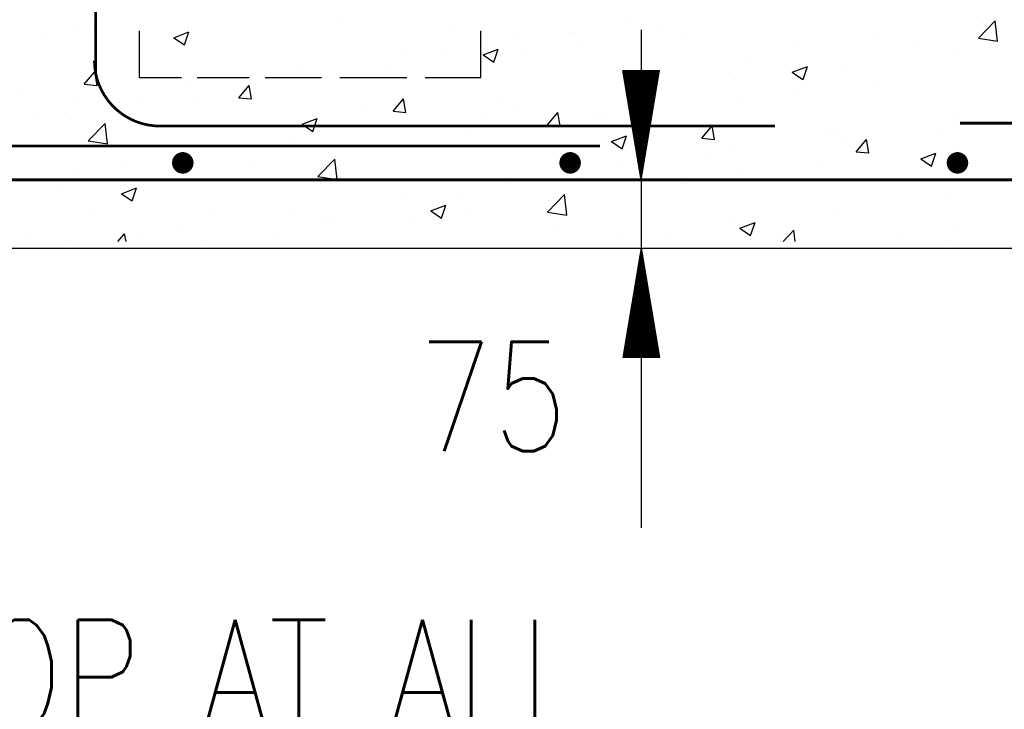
# Model space of a CAD drawing. Extents: x 0 to 7.6, y 0 to 9.85.
# Tile 16 of 38: x 0.7 to 1.6, y 4.17 to 4.8. Entities that reach past the tile are written whole.
import ezdxf

# ---------------------------------------------------------------- set-up
doc = ezdxf.new("R2010")
doc.units = 0
doc.header["$MEASUREMENT"] = 0
doc.layers.get('0').update_dxf_attribs({"color": 2, "linetype": 'CONTINUOUS'})
doc.layers.add('E-DETL', color=2, linetype='CONTINUOUS')
doc.layers.add('E-DETL-TEXT', color=3, linetype='CONTINUOUS')
doc.styles.add('ROMANS', font='ROMANS.SHX', dxfattribs={"width": 0.8})

# ---------------------------------------------------------------- blocks, each defined once
blk = doc.blocks.new('*X2')
at = {"color": 0}
for p, q in [((31.845, 105.932), (31.848, 105.935)), ((31.848, 105.917), (31.865, 105.935)), ((31.85, 105.902), (31.883, 105.935)), ((31.853, 105.887), (31.901, 105.935)), ((31.855, 105.872), (31.918, 105.935)), ((31.858, 105.857), (31.936, 105.935)), ((31.86, 105.841), (31.954, 105.935)), ((31.863, 105.826), (31.971, 105.935)), ((31.865, 105.811), (31.989, 105.935)), ((31.868, 105.796), (32.007, 105.935)), ((31.87, 105.781), (32.024, 105.935)), ((31.873, 105.766), (32.042, 105.935)), ((31.876, 105.751), (32.06, 105.935)), ((31.878, 105.735), (32.077, 105.935)), ((31.881, 105.72), (32.095, 105.935)), ((31.883, 105.705), (32.113, 105.935)), ((31.886, 105.69), (32.13, 105.935)), ((31.888, 105.675), (32.148, 105.935)), ((31.891, 105.66), (32.166, 105.935)), ((31.893, 105.644), (32.184, 105.935)), ((31.896, 105.629), (32.201, 105.935)), ((31.898, 105.614), (32.219, 105.935)), ((31.901, 105.599), (32.237, 105.935)), ((31.903, 105.584), (32.254, 105.935)), ((31.906, 105.569), (32.268, 105.931)), ((32.268, 105.524), (32.678, 105.935)), ((32.268, 105.542), (32.661, 105.935)), ((32.268, 105.56), (32.643, 105.935)), ((32.268, 105.577), (32.625, 105.935)), ((32.268, 105.595), (32.608, 105.935)), ((32.268, 105.613), (32.59, 105.935)), ((32.268, 105.63), (32.572, 105.935)), ((32.268, 105.648), (32.555, 105.935)), ((32.268, 105.666), (32.537, 105.935)), ((32.268, 105.684), (32.519, 105.935)), ((32.268, 105.701), (32.502, 105.935)), ((32.268, 105.719), (32.484, 105.935)), ((32.268, 105.737), (32.466, 105.935)), ((32.268, 105.754), (32.449, 105.935)), ((32.268, 105.772), (32.431, 105.935)), ((32.268, 105.79), (32.413, 105.935)), ((32.268, 105.807), (32.396, 105.935)), ((32.268, 105.825), (32.378, 105.935)), ((32.268, 105.843), (32.36, 105.935)), ((32.268, 105.86), (32.343, 105.935)), ((32.268, 105.878), (32.325, 105.935)), ((32.268, 105.896), (32.307, 105.935)), ((32.268, 105.913), (32.29, 105.935)), ((32.268, 105.931), (32.272, 105.935)), ((32.268, 105.507), (32.691, 105.929)), ((31.908, 105.554), (32.268, 105.913)), ((31.911, 105.538), (32.268, 105.896)), ((31.913, 105.523), (32.268, 105.878)), ((31.916, 105.508), (32.268, 105.86)), ((31.918, 105.493), (32.268, 105.843)), ((31.921, 105.478), (32.268, 105.825)), ((31.924, 105.463), (32.268, 105.807)), ((31.926, 105.447), (32.268, 105.79)), ((31.929, 105.432), (32.268, 105.772)), ((31.931, 105.417), (32.268, 105.754)), ((31.934, 105.402), (32.268, 105.737)), ((31.936, 105.387), (32.268, 105.719)), ((31.939, 105.372), (32.268, 105.701)), ((32.268, 105.489), (32.687, 105.908)), ((32.268, 105.471), (32.683, 105.887)), ((32.268, 105.454), (32.68, 105.866)), ((32.268, 105.436), (32.676, 105.844)), ((32.268, 105.418), (32.673, 105.823)), ((32.268, 105.401), (32.669, 105.802)), ((32.268, 105.383), (32.666, 105.781)), ((32.268, 105.365), (32.662, 105.759)), ((32.268, 105.348), (32.659, 105.738)), ((32.268, 105.33), (32.655, 105.717)), ((31.941, 105.357), (32.268, 105.684)), ((31.944, 105.341), (32.268, 105.666)), ((31.946, 105.326), (32.268, 105.648)), ((31.949, 105.311), (32.268, 105.63)), ((31.951, 105.296), (32.268, 105.613)), ((31.954, 105.281), (32.268, 105.595)), ((31.956, 105.266), (32.268, 105.577)), ((31.959, 105.25), (32.268, 105.56)), ((31.961, 105.235), (32.268, 105.542)), ((31.964, 105.22), (32.268, 105.524)), ((31.966, 105.205), (32.268, 105.507)), ((31.969, 105.19), (32.268, 105.489)), ((31.972, 105.175), (32.268, 105.471)), ((32.268, 105.312), (32.652, 105.696)), ((32.268, 105.295), (32.648, 105.675)), ((32.268, 105.277), (32.645, 105.653)), ((32.268, 105.259), (32.641, 105.632)), ((32.268, 105.242), (32.638, 105.611)), ((32.268, 105.224), (32.634, 105.59)), ((32.268, 105.206), (32.63, 105.569)), ((32.268, 105.189), (32.627, 105.547)), ((32.268, 105.171), (32.623, 105.526)), ((32.268, 105.153), (32.62, 105.505)), ((32.268, 105.136), (32.616, 105.484)), ((31.974, 105.16), (32.268, 105.454)), ((31.977, 105.144), (32.268, 105.436)), ((31.979, 105.129), (32.268, 105.418)), ((31.982, 105.114), (32.268, 105.401)), ((31.984, 105.099), (32.268, 105.383)), ((31.987, 105.084), (32.268, 105.365)), ((31.989, 105.069), (32.268, 105.348)), ((31.992, 105.054), (32.268, 105.33)), ((31.994, 105.038), (32.268, 105.312)), ((31.997, 105.023), (32.268, 105.295)), ((31.999, 105.008), (32.268, 105.277)), ((32.002, 104.993), (32.268, 105.259)), ((32.004, 104.978), (32.268, 105.242)), ((32.268, 105.118), (32.613, 105.462)), ((32.268, 105.1), (32.609, 105.441)), ((32.268, 105.082), (32.606, 105.42)), ((32.268, 105.065), (32.602, 105.399)), ((32.268, 105.047), (32.599, 105.378)), ((32.268, 105.029), (32.595, 105.356)), ((32.268, 105.012), (32.592, 105.335)), ((32.268, 104.994), (32.588, 105.314)), ((32.268, 104.976), (32.584, 105.293)), ((32.268, 104.959), (32.581, 105.272)), ((32.268, 104.941), (32.577, 105.25)), ((32.007, 104.963), (32.268, 105.224)), ((32.009, 104.947), (32.268, 105.206)), ((32.012, 104.932), (32.268, 105.189)), ((32.014, 104.917), (32.268, 105.171)), ((32.017, 104.902), (32.268, 105.153)), ((32.019, 104.887), (32.268, 105.136)), ((32.022, 104.872), (32.268, 105.118)), ((32.025, 104.857), (32.268, 105.1)), ((32.027, 104.841), (32.268, 105.082)), ((32.03, 104.826), (32.268, 105.065)), ((32.032, 104.811), (32.268, 105.047)), ((32.035, 104.796), (32.268, 105.029)), ((32.037, 104.781), (32.268, 105.012)), ((32.268, 104.923), (32.574, 105.229)), ((32.268, 104.906), (32.57, 105.208)), ((32.268, 104.888), (32.567, 105.187)), ((32.268, 104.87), (32.563, 105.165)), ((32.268, 104.853), (32.56, 105.144)), ((32.268, 104.835), (32.556, 105.123)), ((32.268, 104.817), (32.553, 105.102)), ((32.268, 104.8), (32.549, 105.081)), ((32.268, 104.782), (32.546, 105.059)), ((32.268, 104.764), (32.542, 105.038)), ((32.268, 104.747), (32.539, 105.017)), ((32.04, 104.766), (32.268, 104.994)), ((32.042, 104.75), (32.268, 104.976)), ((32.045, 104.735), (32.268, 104.959)), ((32.047, 104.72), (32.268, 104.941)), ((32.05, 104.705), (32.268, 104.923)), ((32.052, 104.69), (32.268, 104.906)), ((32.055, 104.675), (32.268, 104.888)), ((32.057, 104.66), (32.268, 104.87)), ((32.06, 104.644), (32.268, 104.853)), ((32.062, 104.629), (32.268, 104.835)), ((32.065, 104.614), (32.268, 104.817)), ((32.067, 104.599), (32.268, 104.8)), ((32.268, 104.729), (32.535, 104.996)), ((32.268, 104.711), (32.531, 104.975)), ((32.268, 104.694), (32.528, 104.953)), ((32.268, 104.676), (32.524, 104.932)), ((32.268, 104.658), (32.521, 104.911)), ((32.268, 104.641), (32.517, 104.89)), ((32.268, 104.623), (32.514, 104.868)), ((32.268, 104.605), (32.51, 104.847)), ((32.268, 104.588), (32.507, 104.826)), ((32.268, 104.57), (32.503, 104.805)), ((32.268, 104.552), (32.5, 104.784)), ((32.07, 104.584), (32.268, 104.782)), ((32.073, 104.569), (32.268, 104.764)), ((32.075, 104.553), (32.268, 104.747)), ((32.078, 104.538), (32.268, 104.729)), ((32.08, 104.523), (32.268, 104.711)), ((32.083, 104.508), (32.268, 104.694)), ((32.085, 104.493), (32.268, 104.676)), ((32.088, 104.478), (32.268, 104.658)), ((32.09, 104.463), (32.268, 104.641)), ((32.093, 104.447), (32.268, 104.623)), ((32.095, 104.432), (32.268, 104.605)), ((32.098, 104.417), (32.268, 104.588)), ((32.1, 104.402), (32.268, 104.57)), ((32.268, 104.534), (32.496, 104.762)), ((32.268, 104.517), (32.493, 104.741)), ((32.268, 104.499), (32.489, 104.72)), ((32.268, 104.481), (32.485, 104.699)), ((32.268, 104.464), (32.482, 104.678)), ((32.268, 104.446), (32.478, 104.656)), ((32.268, 104.428), (32.475, 104.635)), ((32.268, 104.411), (32.471, 104.614)), ((32.268, 104.393), (32.468, 104.593)), ((32.268, 104.375), (32.464, 104.571)), ((32.103, 104.387), (32.268, 104.552)), ((32.105, 104.372), (32.268, 104.534)), ((32.108, 104.357), (32.268, 104.517)), ((32.11, 104.341), (32.268, 104.499)), ((32.113, 104.326), (32.268, 104.481)), ((32.115, 104.311), (32.268, 104.464)), ((32.118, 104.296), (32.268, 104.446)), ((32.12, 104.281), (32.268, 104.428)), ((32.123, 104.266), (32.268, 104.411)), ((32.126, 104.25), (32.268, 104.393)), ((32.128, 104.235), (32.268, 104.375)), ((32.131, 104.22), (32.268, 104.358)), ((32.133, 104.205), (32.268, 104.34)), ((32.268, 104.358), (32.461, 104.55)), ((32.268, 104.34), (32.457, 104.529)), ((32.268, 104.322), (32.454, 104.508)), ((32.268, 104.305), (32.45, 104.487)), ((32.268, 104.287), (32.447, 104.465)), ((32.268, 104.269), (32.443, 104.444)), ((32.268, 104.252), (32.44, 104.423)), ((32.268, 104.234), (32.436, 104.402)), ((32.268, 104.216), (32.432, 104.381)), ((32.268, 104.199), (32.429, 104.359)), ((32.268, 104.181), (32.425, 104.338)), ((32.136, 104.19), (32.268, 104.322)), ((32.138, 104.175), (32.268, 104.305)), ((32.141, 104.16), (32.268, 104.287)), ((32.143, 104.144), (32.268, 104.269)), ((32.146, 104.129), (32.268, 104.252)), ((32.148, 104.114), (32.268, 104.234)), ((32.151, 104.099), (32.268, 104.216)), ((32.153, 104.084), (32.268, 104.199)), ((32.156, 104.069), (32.268, 104.181)), ((32.158, 104.053), (32.268, 104.163)), ((32.161, 104.038), (32.268, 104.146)), ((32.163, 104.023), (32.268, 104.128)), ((32.166, 104.008), (32.268, 104.11)), ((32.268, 104.163), (32.422, 104.317)), ((32.268, 104.146), (32.418, 104.296)), ((32.268, 104.128), (32.415, 104.275)), ((32.268, 104.11), (32.411, 104.253)), ((32.268, 104.093), (32.408, 104.232)), ((32.268, 104.075), (32.404, 104.211)), ((32.268, 104.057), (32.401, 104.19)), ((32.268, 104.039), (32.397, 104.168)), ((32.268, 104.022), (32.394, 104.147)), ((32.268, 104.004), (32.39, 104.126)), ((32.268, 103.986), (32.386, 104.105)), ((32.168, 103.993), (32.268, 104.093)), ((32.171, 103.978), (32.268, 104.075)), ((32.174, 103.963), (32.268, 104.057)), ((32.176, 103.947), (32.268, 104.039)), ((32.179, 103.932), (32.268, 104.022)), ((32.181, 103.917), (32.268, 104.004)), ((32.184, 103.902), (32.268, 103.986)), ((32.186, 103.887), (32.268, 103.969)), ((32.189, 103.872), (32.268, 103.951)), ((32.191, 103.856), (32.268, 103.933)), ((32.194, 103.841), (32.268, 103.916)), ((32.196, 103.826), (32.268, 103.898)), ((32.199, 103.811), (32.268, 103.88)), ((32.268, 103.969), (32.383, 104.084)), ((32.268, 103.951), (32.379, 104.062)), ((32.268, 103.933), (32.376, 104.041)), ((32.268, 103.916), (32.372, 104.02)), ((32.268, 103.898), (32.369, 103.999)), ((32.268, 103.88), (32.365, 103.978)), ((32.268, 103.863), (32.362, 103.956)), ((32.268, 103.845), (32.358, 103.935)), ((32.268, 103.827), (32.355, 103.914)), ((32.268, 103.81), (32.351, 103.893)), ((32.268, 103.792), (32.348, 103.871)), ((32.201, 103.796), (32.268, 103.863)), ((32.204, 103.781), (32.268, 103.845)), ((32.206, 103.766), (32.268, 103.827)), ((32.209, 103.75), (32.268, 103.81)), ((32.211, 103.735), (32.268, 103.792)), ((32.214, 103.72), (32.268, 103.774)), ((32.216, 103.705), (32.268, 103.757)), ((32.219, 103.69), (32.268, 103.739)), ((32.222, 103.675), (32.268, 103.721)), ((32.224, 103.659), (32.268, 103.704)), ((32.227, 103.644), (32.268, 103.686)), ((32.229, 103.629), (32.268, 103.668)), ((32.232, 103.614), (32.268, 103.651)), ((32.268, 103.774), (32.344, 103.85)), ((32.268, 103.757), (32.341, 103.829)), ((32.268, 103.739), (32.337, 103.808)), ((32.268, 103.721), (32.333, 103.787)), ((32.268, 103.704), (32.33, 103.765)), ((32.268, 103.686), (32.326, 103.744)), ((32.268, 103.668), (32.323, 103.723)), ((32.268, 103.651), (32.319, 103.702)), ((32.268, 103.633), (32.316, 103.681)), ((32.268, 103.615), (32.312, 103.659)), ((32.234, 103.599), (32.268, 103.633)), ((32.237, 103.584), (32.268, 103.615)), ((32.239, 103.569), (32.268, 103.598)), ((32.242, 103.553), (32.268, 103.58)), ((32.244, 103.538), (32.268, 103.562)), ((32.247, 103.523), (32.268, 103.545)), ((32.249, 103.508), (32.268, 103.527)), ((32.252, 103.493), (32.268, 103.509)), ((32.254, 103.478), (32.268, 103.491)), ((32.257, 103.463), (32.268, 103.474)), ((32.259, 103.447), (32.268, 103.456)), ((32.262, 103.432), (32.268, 103.438)), ((32.264, 103.417), (32.268, 103.421)), ((32.268, 103.598), (32.309, 103.638)), ((32.268, 103.58), (32.305, 103.617)), ((32.268, 103.562), (32.302, 103.596)), ((32.268, 103.545), (32.298, 103.574)), ((32.268, 103.527), (32.295, 103.553)), ((32.268, 103.509), (32.291, 103.532)), ((32.268, 103.491), (32.288, 103.511)), ((32.268, 103.474), (32.284, 103.49)), ((32.268, 103.456), (32.28, 103.468)), ((32.268, 103.438), (32.277, 103.447)), ((32.268, 103.421), (32.273, 103.426)), ((32.267, 103.402), (32.268, 103.403)), ((32.268, 103.403), (32.27, 103.405))]:
    blk.add_line(p, q, dxfattribs=at)
blk = doc.blocks.new('*X3')
at = {"color": 0}
for p, q in [((32.223, 101.537), (32.268, 101.582)), ((32.227, 101.559), (32.268, 101.6)), ((32.23, 101.58), (32.268, 101.618)), ((32.234, 101.601), (32.268, 101.635)), ((32.237, 101.622), (32.268, 101.653)), ((32.241, 101.643), (32.268, 101.671)), ((32.244, 101.665), (32.268, 101.688)), ((32.248, 101.686), (32.268, 101.706)), ((32.251, 101.707), (32.268, 101.724)), ((32.255, 101.728), (32.268, 101.741)), ((32.259, 101.749), (32.268, 101.759)), ((32.262, 101.771), (32.268, 101.777)), ((32.266, 101.792), (32.268, 101.794)), ((32.268, 101.794), (32.27, 101.796)), ((32.268, 101.777), (32.273, 101.781)), ((32.268, 101.759), (32.275, 101.766)), ((32.268, 101.741), (32.278, 101.751)), ((32.268, 101.724), (32.28, 101.736)), ((32.268, 101.706), (32.283, 101.721)), ((32.268, 101.688), (32.285, 101.705)), ((32.268, 101.671), (32.288, 101.69)), ((32.268, 101.653), (32.29, 101.675)), ((32.268, 101.635), (32.293, 101.66)), ((32.268, 101.618), (32.295, 101.645)), ((32.268, 101.6), (32.298, 101.63)), ((32.268, 101.582), (32.3, 101.614)), ((32.268, 101.565), (32.303, 101.599)), ((32.268, 101.547), (32.305, 101.584)), ((32.177, 101.262), (32.268, 101.352)), ((32.181, 101.283), (32.268, 101.37)), ((32.184, 101.304), (32.268, 101.388)), ((32.188, 101.325), (32.268, 101.406)), ((32.191, 101.346), (32.268, 101.423)), ((32.195, 101.368), (32.268, 101.441)), ((32.198, 101.389), (32.268, 101.459)), ((32.202, 101.41), (32.268, 101.476)), ((32.205, 101.431), (32.268, 101.494)), ((32.209, 101.452), (32.268, 101.512)), ((32.213, 101.474), (32.268, 101.529)), ((32.216, 101.495), (32.268, 101.547)), ((32.22, 101.516), (32.268, 101.565)), ((32.268, 101.529), (32.308, 101.569)), ((32.268, 101.512), (32.31, 101.554)), ((32.268, 101.494), (32.313, 101.539)), ((32.268, 101.476), (32.315, 101.524)), ((32.268, 101.459), (32.318, 101.508)), ((32.268, 101.441), (32.32, 101.493)), ((32.268, 101.423), (32.323, 101.478)), ((32.268, 101.406), (32.326, 101.463)), ((32.268, 101.388), (32.328, 101.448)), ((32.268, 101.37), (32.331, 101.433)), ((32.268, 101.352), (32.333, 101.417)), ((32.268, 101.335), (32.336, 101.402)), ((32.268, 101.317), (32.338, 101.387)), ((32.268, 101.299), (32.341, 101.372)), ((32.268, 101.282), (32.343, 101.357)), ((32.131, 100.986), (32.268, 101.123)), ((32.135, 101.007), (32.268, 101.14)), ((32.138, 101.028), (32.268, 101.158)), ((32.142, 101.049), (32.268, 101.176)), ((32.145, 101.071), (32.268, 101.193)), ((32.149, 101.092), (32.268, 101.211)), ((32.152, 101.113), (32.268, 101.229)), ((32.156, 101.134), (32.268, 101.246)), ((32.16, 101.155), (32.268, 101.264)), ((32.163, 101.177), (32.268, 101.282)), ((32.167, 101.198), (32.268, 101.299)), ((32.17, 101.219), (32.268, 101.317)), ((32.174, 101.24), (32.268, 101.335)), ((32.268, 101.264), (32.346, 101.342)), ((32.268, 101.246), (32.348, 101.327)), ((32.268, 101.229), (32.351, 101.311)), ((32.268, 101.211), (32.353, 101.296)), ((32.268, 101.193), (32.356, 101.281)), ((32.268, 101.176), (32.358, 101.266)), ((32.268, 101.158), (32.361, 101.251)), ((32.268, 101.14), (32.363, 101.236)), ((32.268, 101.123), (32.366, 101.22)), ((32.268, 101.105), (32.368, 101.205)), ((32.268, 101.087), (32.371, 101.19)), ((32.268, 101.07), (32.374, 101.175)), ((32.268, 101.052), (32.376, 101.16)), ((32.268, 101.034), (32.379, 101.145)), ((32.268, 101.017), (32.381, 101.13)), ((32.089, 100.731), (32.268, 100.911)), ((32.092, 100.752), (32.268, 100.928)), ((32.096, 100.774), (32.268, 100.946)), ((32.099, 100.795), (32.268, 100.964)), ((32.103, 100.816), (32.268, 100.981)), ((32.106, 100.837), (32.268, 100.999)), ((32.11, 100.858), (32.268, 101.017)), ((32.114, 100.88), (32.268, 101.034)), ((32.117, 100.901), (32.268, 101.052)), ((32.121, 100.922), (32.268, 101.07)), ((32.124, 100.943), (32.268, 101.087)), ((32.128, 100.965), (32.268, 101.105)), ((32.268, 100.999), (32.384, 101.114)), ((32.268, 100.981), (32.386, 101.099)), ((32.268, 100.964), (32.389, 101.084)), ((32.268, 100.946), (32.391, 101.069)), ((32.268, 100.928), (32.394, 101.054)), ((32.268, 100.911), (32.396, 101.039)), ((32.268, 100.893), (32.399, 101.023)), ((32.268, 100.875), (32.401, 101.008)), ((32.268, 100.858), (32.404, 100.993)), ((32.268, 100.84), (32.406, 100.978)), ((32.268, 100.822), (32.409, 100.963)), ((32.268, 100.804), (32.411, 100.948)), ((32.268, 100.787), (32.414, 100.933)), ((32.268, 100.769), (32.416, 100.917)), ((32.268, 100.751), (32.419, 100.902)), ((32.043, 100.455), (32.268, 100.681)), ((32.046, 100.477), (32.268, 100.698)), ((32.05, 100.498), (32.268, 100.716)), ((32.053, 100.519), (32.268, 100.734)), ((32.057, 100.54), (32.268, 100.751)), ((32.061, 100.562), (32.268, 100.769)), ((32.064, 100.583), (32.268, 100.787)), ((32.068, 100.604), (32.268, 100.804)), ((32.071, 100.625), (32.268, 100.822)), ((32.075, 100.646), (32.268, 100.84)), ((32.078, 100.668), (32.268, 100.858)), ((32.082, 100.689), (32.268, 100.875)), ((32.085, 100.71), (32.268, 100.893)), ((32.268, 100.734), (32.422, 100.887)), ((32.268, 100.716), (32.424, 100.872)), ((32.268, 100.698), (32.427, 100.857)), ((32.268, 100.681), (32.429, 100.842)), ((32.268, 100.663), (32.432, 100.827)), ((32.268, 100.645), (32.434, 100.811)), ((32.268, 100.628), (32.437, 100.796)), ((32.268, 100.61), (32.439, 100.781)), ((32.268, 100.592), (32.442, 100.766)), ((32.268, 100.575), (32.444, 100.751)), ((32.268, 100.557), (32.447, 100.736)), ((32.268, 100.539), (32.449, 100.72)), ((32.268, 100.522), (32.452, 100.705)), ((32.268, 100.504), (32.454, 100.69)), ((32.268, 100.486), (32.457, 100.675)), ((31.997, 100.18), (32.268, 100.451)), ((32, 100.201), (32.268, 100.469)), ((32.004, 100.222), (32.268, 100.486)), ((32.008, 100.243), (32.268, 100.504)), ((32.011, 100.265), (32.268, 100.522)), ((32.015, 100.286), (32.268, 100.539)), ((32.018, 100.307), (32.268, 100.557)), ((32.022, 100.328), (32.268, 100.575)), ((32.025, 100.349), (32.268, 100.592)), ((32.029, 100.371), (32.268, 100.61)), ((32.032, 100.392), (32.268, 100.628)), ((32.036, 100.413), (32.268, 100.645)), ((32.039, 100.434), (32.268, 100.663)), ((32.268, 100.469), (32.459, 100.66)), ((32.268, 100.451), (32.462, 100.645)), ((32.268, 100.433), (32.464, 100.63)), ((32.268, 100.416), (32.467, 100.614)), ((32.268, 100.398), (32.469, 100.599)), ((32.268, 100.38), (32.472, 100.584)), ((32.268, 100.363), (32.475, 100.569)), ((32.268, 100.345), (32.477, 100.554)), ((32.268, 100.327), (32.48, 100.539)), ((32.268, 100.31), (32.482, 100.523)), ((32.268, 100.292), (32.485, 100.508)), ((32.268, 100.274), (32.487, 100.493)), ((32.268, 100.256), (32.49, 100.478)), ((32.268, 100.239), (32.492, 100.463)), ((32.268, 100.221), (32.495, 100.448)), ((31.951, 99.904), (32.268, 100.221)), ((31.954, 99.925), (32.268, 100.239)), ((31.958, 99.946), (32.268, 100.256)), ((31.962, 99.968), (32.268, 100.274)), ((31.965, 99.989), (32.268, 100.292)), ((31.969, 100.01), (32.268, 100.31)), ((31.972, 100.031), (32.268, 100.327)), ((31.976, 100.052), (32.268, 100.345)), ((31.979, 100.074), (32.268, 100.363)), ((31.983, 100.095), (32.268, 100.38)), ((31.986, 100.116), (32.268, 100.398)), ((31.99, 100.137), (32.268, 100.416)), ((31.993, 100.158), (32.268, 100.433)), ((32.268, 100.203), (32.497, 100.433)), ((32.268, 100.186), (32.5, 100.417)), ((32.268, 100.168), (32.502, 100.402)), ((32.268, 100.15), (32.505, 100.387)), ((32.268, 100.133), (32.507, 100.372)), ((32.268, 100.115), (32.51, 100.357)), ((32.268, 100.097), (32.512, 100.342)), ((32.268, 100.08), (32.515, 100.326)), ((32.268, 100.062), (32.517, 100.311)), ((32.268, 100.044), (32.52, 100.296)), ((32.268, 100.027), (32.523, 100.281)), ((32.268, 100.009), (32.525, 100.266)), ((32.268, 99.991), (32.528, 100.251)), ((32.268, 99.974), (32.53, 100.236)), ((32.268, 99.956), (32.533, 100.22)), ((31.905, 99.628), (32.268, 99.991)), ((31.909, 99.649), (32.268, 100.009)), ((31.912, 99.671), (32.268, 100.027)), ((31.916, 99.692), (32.268, 100.044)), ((31.919, 99.713), (32.268, 100.062)), ((31.923, 99.734), (32.268, 100.08)), ((31.926, 99.755), (32.268, 100.097)), ((31.93, 99.777), (32.268, 100.115)), ((31.933, 99.798), (32.268, 100.133)), ((31.937, 99.819), (32.268, 100.15)), ((31.94, 99.84), (32.268, 100.168)), ((31.944, 99.861), (32.268, 100.186)), ((31.947, 99.883), (32.268, 100.203)), ((32.268, 99.938), (32.535, 100.205)), ((32.268, 99.921), (32.538, 100.19)), ((32.268, 99.903), (32.54, 100.175)), ((32.268, 99.885), (32.543, 100.16)), ((32.268, 99.868), (32.545, 100.145)), ((32.268, 99.85), (32.548, 100.13)), ((32.268, 99.832), (32.55, 100.114)), ((32.268, 99.815), (32.553, 100.099)), ((32.268, 99.797), (32.555, 100.084)), ((32.268, 99.779), (32.558, 100.069)), ((32.268, 99.761), (32.56, 100.054)), ((32.268, 99.744), (32.563, 100.039)), ((32.268, 99.726), (32.565, 100.023)), ((32.268, 99.708), (32.568, 100.008)), ((32.268, 99.691), (32.571, 99.993)), ((32.268, 99.673), (32.573, 99.978)), ((31.859, 99.352), (32.268, 99.761)), ((31.863, 99.374), (32.268, 99.779)), ((31.866, 99.395), (32.268, 99.797)), ((31.87, 99.416), (32.268, 99.815)), ((31.873, 99.437), (32.268, 99.832)), ((31.877, 99.458), (32.268, 99.85)), ((31.88, 99.48), (32.268, 99.868)), ((31.884, 99.501), (32.268, 99.885)), ((31.887, 99.522), (32.268, 99.903)), ((31.891, 99.543), (32.268, 99.921)), ((31.894, 99.564), (32.268, 99.938)), ((31.898, 99.586), (32.268, 99.956)), ((31.901, 99.607), (32.268, 99.974)), ((32.268, 99.655), (32.576, 99.963)), ((32.268, 99.638), (32.578, 99.948)), ((32.268, 99.62), (32.581, 99.933)), ((32.268, 99.602), (32.583, 99.917)), ((32.268, 99.585), (32.586, 99.902)), ((32.268, 99.567), (32.588, 99.887)), ((32.268, 99.549), (32.591, 99.872)), ((32.268, 99.532), (32.593, 99.857)), ((32.268, 99.514), (32.596, 99.842)), ((32.268, 99.496), (32.598, 99.826)), ((32.268, 99.479), (32.601, 99.811)), ((32.268, 99.461), (32.603, 99.796)), ((32.268, 99.443), (32.606, 99.781)), ((32.268, 99.426), (32.608, 99.766)), ((32.268, 99.408), (32.611, 99.751)), ((31.845, 99.268), (32.268, 99.691)), ((31.848, 99.289), (32.268, 99.708)), ((31.852, 99.31), (32.268, 99.726)), ((31.855, 99.331), (32.268, 99.744)), ((31.862, 99.267), (32.268, 99.673)), ((31.88, 99.267), (32.268, 99.655)), ((31.898, 99.267), (32.268, 99.638)), ((31.915, 99.267), (32.268, 99.62)), ((31.933, 99.267), (32.268, 99.602)), ((31.951, 99.267), (32.268, 99.585)), ((31.968, 99.267), (32.268, 99.567)), ((31.986, 99.267), (32.268, 99.549)), ((32.004, 99.267), (32.268, 99.532)), ((32.268, 99.39), (32.613, 99.736)), ((32.268, 99.373), (32.616, 99.72)), ((32.268, 99.355), (32.618, 99.705)), ((32.268, 99.337), (32.621, 99.69)), ((32.268, 99.32), (32.624, 99.675)), ((32.268, 99.302), (32.626, 99.66)), ((32.268, 99.284), (32.629, 99.645)), ((32.269, 99.267), (32.631, 99.629)), ((32.287, 99.267), (32.634, 99.614)), ((32.304, 99.267), (32.636, 99.599)), ((32.322, 99.267), (32.639, 99.584)), ((32.34, 99.267), (32.641, 99.569)), ((32.357, 99.267), (32.644, 99.554)), ((32.375, 99.267), (32.646, 99.539)), ((32.393, 99.267), (32.649, 99.523)), ((32.021, 99.267), (32.268, 99.514)), ((32.039, 99.267), (32.268, 99.496)), ((32.057, 99.267), (32.268, 99.479)), ((32.074, 99.267), (32.268, 99.461)), ((32.092, 99.267), (32.268, 99.443)), ((32.11, 99.267), (32.268, 99.426)), ((32.127, 99.267), (32.268, 99.408)), ((32.145, 99.267), (32.268, 99.39)), ((32.163, 99.267), (32.268, 99.373)), ((32.181, 99.267), (32.268, 99.355)), ((32.198, 99.267), (32.268, 99.337)), ((32.216, 99.267), (32.268, 99.32)), ((32.234, 99.267), (32.268, 99.302)), ((32.41, 99.267), (32.651, 99.508)), ((32.428, 99.267), (32.654, 99.493)), ((32.446, 99.267), (32.656, 99.478)), ((32.463, 99.267), (32.659, 99.463)), ((32.481, 99.267), (32.661, 99.448)), ((32.499, 99.267), (32.664, 99.433)), ((32.516, 99.267), (32.666, 99.417)), ((32.534, 99.267), (32.669, 99.402)), ((32.552, 99.267), (32.672, 99.387)), ((32.569, 99.267), (32.674, 99.372)), ((32.587, 99.267), (32.677, 99.357)), ((32.605, 99.267), (32.679, 99.342)), ((32.622, 99.267), (32.682, 99.326)), ((32.64, 99.267), (32.684, 99.311)), ((32.658, 99.267), (32.687, 99.296)), ((32.251, 99.267), (32.268, 99.284)), ((32.675, 99.267), (32.689, 99.281))]:
    blk.add_line(p, q, dxfattribs=at)
blk = doc.blocks.new('*X21')
at = {"color": 0}
for p, q in [((40.104, 106.688), (40.494, 107.094)), ((40.549, 106.619), (40.494, 107.094)), ((19.21, 106.956), (19.21, 106.956)), ((19.562, 106.911), (19.562, 106.911)), ((25.262, 107.032), (25.262, 107.032)), ((27.931, 106.919), (27.931, 106.919)), ((31.961, 107.033), (31.961, 107.033)), ((32.747, 106.848), (32.747, 106.848)), ((40.222, 107.027), (40.222, 107.027)), ((18.31, 106.746), (18.31, 106.746)), ((21.409, 106.698), (21.76, 106.832)), ((21.409, 106.698), (21.658, 106.53)), ((21.658, 106.53), (21.76, 106.832)), ((29.364, 106.658), (29.364, 106.658)), ((30.6, 106.806), (30.6, 106.806)), ((30.696, 106.809), (30.696, 106.809)), ((33.269, 106.694), (33.269, 106.694)), ((37.726, 106.712), (37.726, 106.712)), ((40.104, 106.688), (40.549, 106.619)), ((28.595, 106.297), (28.945, 106.432)), ((28.844, 106.129), (28.945, 106.432)), ((29.601, 106.434), (29.601, 106.434)), ((30.853, 106.599), (30.853, 106.599)), ((35.938, 106.581), (35.938, 106.581)), ((38.607, 106.468), (38.607, 106.468)), ((39.59, 106.416), (39.59, 106.416)), ((26.839, 106.338), (26.839, 106.338)), ((27.78, 106.309), (27.78, 106.309)), ((28.595, 106.297), (28.844, 106.129)), ((34.81, 106.212), (34.81, 106.212)), ((24.271, 105.986), (24.271, 105.986)), ((26.444, 106.018), (26.444, 106.018)), ((35.781, 105.897), (36.131, 106.031)), ((36.03, 105.729), (36.131, 106.031)), ((36.993, 106.041), (36.993, 106.041)), ((19.33, 105.616), (19.571, 105.904)), ((19.629, 105.59), (19.571, 105.904)), ((24.55, 105.769), (24.55, 105.769)), ((24.864, 105.808), (24.864, 105.808)), ((31.894, 105.711), (31.894, 105.711)), ((34.467, 105.721), (34.467, 105.721)), ((35.781, 105.897), (36.029, 105.729)), ((37.734, 105.706), (37.734, 105.706)), ((19.33, 105.616), (19.629, 105.59)), ((21.674, 105.611), (21.674, 105.611)), ((22.917, 105.303), (23.158, 105.59)), ((23.216, 105.277), (23.158, 105.59)), ((23.298, 105.604), (23.298, 105.604)), ((17.874, 105.388), (17.874, 105.388)), ((19.149, 105.291), (19.149, 105.291)), ((20.544, 105.275), (20.544, 105.275)), ((21.948, 105.308), (21.948, 105.308)), ((22.917, 105.303), (23.216, 105.277)), ((26.503, 104.989), (26.744, 105.276)), ((26.802, 104.963), (26.744, 105.276)), ((31.9, 105.369), (31.9, 105.369)), ((34.589, 105.292), (34.589, 105.292)), ((35.841, 105.456), (35.841, 105.456)), ((20.14, 105.188), (20.14, 105.188)), ((23.213, 105.162), (23.213, 105.162)), ((25.882, 105.049), (25.882, 105.049)), ((28.978, 105.211), (28.978, 105.211)), ((18.247, 104.939), (18.247, 104.939)), ((19.032, 104.807), (19.032, 104.807)), ((24.394, 104.685), (24.744, 104.819)), ((24.643, 104.517), (24.744, 104.819)), ((26.503, 104.989), (26.802, 104.963)), ((28.551, 104.936), (28.551, 104.936)), ((29.303, 104.994), (29.303, 104.994)), ((30.089, 104.675), (30.33, 104.962)), ((30.388, 104.649), (30.33, 104.962)), ((31.22, 104.824), (31.22, 104.824)), ((31.431, 104.876), (31.431, 104.876)), ((39.636, 104.963), (39.636, 104.963)), ((19.422, 104.3), (19.812, 104.706)), ((19.867, 104.231), (19.812, 104.706)), ((24.394, 104.685), (24.643, 104.517)), ((26.062, 104.71), (26.062, 104.71)), ((26.778, 104.674), (26.778, 104.674)), ((29.538, 104.627), (29.538, 104.627)), ((30.089, 104.675), (30.388, 104.649)), ((33.676, 104.361), (33.917, 104.649)), ((33.889, 104.711), (33.889, 104.711)), ((33.975, 104.335), (33.917, 104.649)), ((36.558, 104.598), (36.558, 104.598)), ((39.529, 104.751), (39.529, 104.751)), ((28.286, 104.462), (28.286, 104.462)), ((31.58, 104.284), (31.93, 104.418)), ((31.828, 104.116), (31.93, 104.418)), ((33.676, 104.361), (33.974, 104.335)), ((36.72, 104.462), (36.72, 104.462)), ((36.932, 104.376), (36.932, 104.376)), ((37.262, 104.048), (37.503, 104.335)), ((37.561, 104.022), (37.503, 104.335)), ((39.227, 104.485), (39.227, 104.485)), ((19.422, 104.3), (19.867, 104.231)), ((23.146, 104.21), (23.146, 104.21)), ((24.211, 104.322), (24.211, 104.322)), ((31.58, 104.284), (31.828, 104.116)), ((39.577, 104.149), (39.577, 104.149)), ((21.614, 103.947), (21.614, 103.947)), ((24.758, 103.472), (25.148, 103.878)), ((25.128, 104.046), (25.128, 104.046)), ((25.203, 103.403), (25.148, 103.878)), ((33.804, 103.961), (33.804, 103.961)), ((34.407, 104.056), (34.407, 104.056)), ((37.262, 104.048), (37.561, 104.022)), ((38.765, 103.884), (39.115, 104.018)), ((38.765, 103.884), (39.014, 103.716)), ((39.014, 103.716), (39.115, 104.018)), ((20.23, 103.709), (20.23, 103.709)), ((23.235, 103.797), (23.235, 103.797)), ((31.839, 103.704), (31.839, 103.704)), ((36.419, 103.734), (36.419, 103.734)), ((19.088, 103.627), (19.088, 103.627)), ((21.983, 103.632), (21.983, 103.632)), ((24.758, 103.472), (25.203, 103.403)), ((30.888, 103.461), (30.888, 103.461)), ((34.525, 103.484), (34.525, 103.484)), ((18.825, 103.216), (18.825, 103.216)), ((20.193, 103.072), (20.543, 103.206)), ((20.442, 102.904), (20.543, 103.206)), ((29.242, 103.329), (29.242, 103.329)), ((33.274, 103.32), (33.274, 103.32)), ((20.193, 103.072), (20.442, 102.904)), ((26.717, 103.009), (26.717, 103.009)), ((27.972, 102.96), (27.972, 102.96)), ((30.095, 102.645), (30.484, 103.051)), ((30.539, 102.576), (30.484, 103.051)), ((39.468, 103.087), (39.468, 103.087)), ((27.378, 102.671), (27.729, 102.806)), ((27.627, 102.504), (27.729, 102.806)), ((30.116, 102.904), (30.116, 102.904)), ((19.57, 102.72), (19.57, 102.72)), ((22.239, 102.607), (22.239, 102.607)), ((24.15, 102.657), (24.15, 102.657)), ((27.378, 102.671), (27.627, 102.504)), ((28.222, 102.654), (28.222, 102.654)), ((30.095, 102.645), (30.539, 102.576)), ((36.871, 102.712), (36.871, 102.712)), ((21.553, 102.282), (21.553, 102.282)), ((24.908, 102.494), (24.908, 102.494)), ((25.056, 102.46), (25.056, 102.46)), ((26.971, 102.49), (26.971, 102.49)), ((27.577, 102.382), (27.577, 102.382)), ((30.246, 102.269), (30.246, 102.269)), ((34.346, 102.392), (34.346, 102.392)), ((34.564, 102.271), (34.914, 102.405)), ((34.564, 102.271), (34.813, 102.103)), ((34.813, 102.103), (34.914, 102.405)), ((39.513, 102.342), (39.513, 102.342)), ((17.955, 102.161), (17.955, 102.161)), ((20.11, 101.958), (20.265, 102.143)), ((20.299, 101.958), (20.265, 102.143)), ((20.624, 102.048), (20.624, 102.048)), ((23.813, 102.074), (23.813, 102.074)), ((31.779, 102.04), (31.779, 102.04)), ((32.915, 102.156), (32.915, 102.156)), ((35.566, 101.958), (35.82, 102.223)), ((35.585, 102.043), (35.585, 102.043)), ((35.851, 101.958), (35.82, 102.223)), ((38.262, 102.177), (38.262, 102.177)), ((19.027, 101.962), (19.027, 101.962)), ((22.14, 101.959), (22.14, 101.959)), ((39.429, 101.979), (39.429, 101.979))]:
    blk.add_line(p, q, dxfattribs=at)

msp = doc.modelspace()

# ---------------------------------------------------------------- linework, layer by layer
at = {"layer": 'E-DETL'}
for p, q in [((0.81137, 4.74786), (0.81137, 4.79051)), ((1.12387, 4.74786), (1.12387, 4.79051)), ((0.81137, 4.74786), (0.85003, 4.74786)), ((0.86431, 4.74786), (0.91174, 4.74786)), ((0.92644, 4.74786), (0.97807, 4.74786)), ((0.99486, 4.74786), (1.05615, 4.74786)), ((1.07295, 4.74786), (1.12387, 4.74786)), ((0.41512, 4.59161), (2.54012, 4.59161))]:
    msp.add_line(p, q, dxfattribs=at)
at = {"layer": 'E-DETL', "const_width": 0.00246}
for points in [[(0.77137, 4.75176), (0.77137, 6.08272)], [(0.83026, 4.70328), (1.39276, 4.70328)], [(2.12448, 4.70596), (1.56198, 4.70596)], [(0.67026, 4.68515), (1.23276, 4.68515)], [(0.48232, 4.65411), (2.47907, 4.65411)]]:
    msp.add_lwpolyline(points, dxfattribs=at)
msp.add_lwpolyline([(0.77026, 4.76328, 0.414214), (0.83026, 4.70328, 0.414214)], format="xyb", dxfattribs=at)
at = {"layer": 'E-DETL', "const_width": 0.00984}
for points in [[(0.84618, 4.66963, 1), (0.85602, 4.66963, 1)], [(1.20051, 4.66963, 1), (1.21035, 4.66963, 1)], [(1.55484, 4.66963, 1), (1.56468, 4.66963, 1)]]:
    msp.add_lwpolyline(points, format="xyb", close=True, dxfattribs=at)
at = {"layer": 'E-DETL-TEXT'}
for p, q in [((1.2704, 4.79137), (1.2704, 4.65411)), ((1.25373, 4.75411), (1.28706, 4.75411)), ((1.2704, 4.65411), (1.25373, 4.75411)), ((1.2704, 4.65411), (1.28706, 4.75411)), ((1.2704, 4.66562), (1.2704, 4.66562)), ((1.2704, 4.65411), (1.2704, 4.66562)), ((1.2704, 4.65411), (1.2704, 4.59161)), ((1.2704, 4.59161), (1.25373, 4.49161)), ((1.2704, 4.59161), (1.28706, 4.49161)), ((1.2704, 4.59161), (1.2704, 4.56372)), ((1.2704, 4.59161), (1.2704, 4.33556)), ((1.2704, 4.56372), (1.2704, 4.56372)), ((1.28706, 4.49161), (1.25373, 4.49161))]:
    msp.add_line(p, q, dxfattribs=at)

# ---------------------------------------------------------------- block references
at = {"layer": 'E-DETL', "xscale": 0.03937, "yscale": 0.03937, "zscale": 0.03937}
msp.add_blockref('*X21', (0, 0.58345), dxfattribs=at)
at = {"layer": 'E-DETL-TEXT', "xscale": 0.03937, "yscale": 0.03937, "zscale": 0.03937}
for name in ['*X2', '*X3']:
    msp.add_blockref(name, (0, 0.58345), dxfattribs=at)

# ---------------------------------------------------------------- texts
at = {"layer": 'E-DETL-TEXT', "style": 'ROMANS', "width": 0.8}
msp.add_text('75', height=0.1, rotation=0.00006, dxfattribs=at).set_placement((1.06609, 4.40573))
msp.add_text('WATERSTOP AT ALL', height=0.0999998, dxfattribs=at).set_placement((0.20643, 4.15153))

doc.saveas('drawing.dxf')
